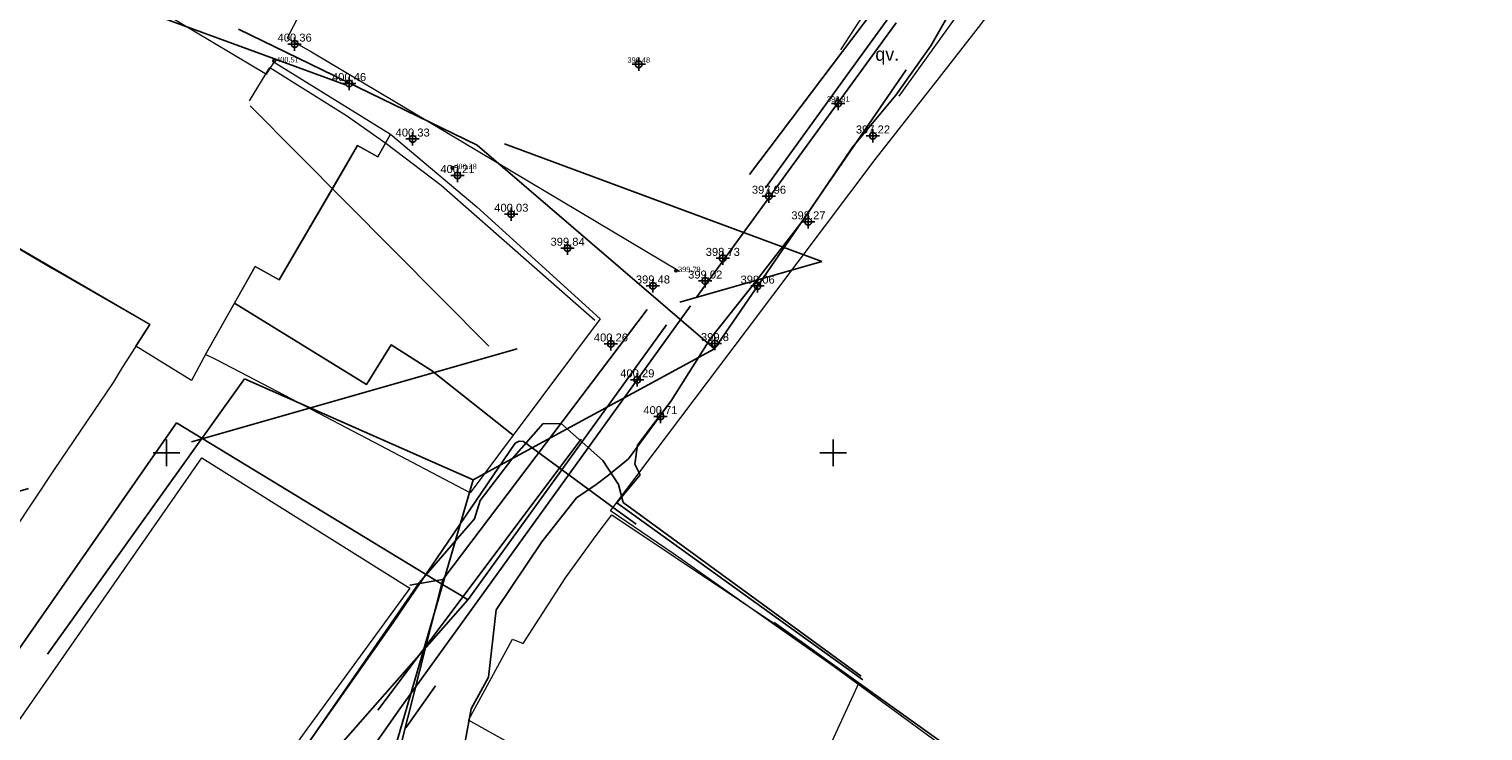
# Model space of a CAD drawing. Header units: metres. Extents: x 484503 to 485015, y 4614871 to 4615264.
# Tile 5 of 17: x 484790 to 484899, y 4615029 to 4615082. Entities that reach past the tile are written whole.
import ezdxf
from ezdxf.enums import TextEntityAlignment as Align

# ---------------------------------------------------------------- set-up
doc = ezdxf.new("R2010")
doc.units = ezdxf.units.M
doc.header["$PDMODE"] = 34
doc.header["$PDSIZE"] = 0.5
doc.linetypes.add('DASHED2', pattern=[0.375, 0.25, -0.125])
doc.linetypes.add('HIDDEN', pattern=[9.525, 6.35, -3.175])
doc.layers.get('0').update_dxf_attribs({"lineweight": 15})
doc.layers.add('anno', color=7, linetype='Continuous', true_color=0xb840db)
for name, color, linetype, lineweight in [('gza_asfaltis', 7, 'Continuous', 15), ('Robe_qvis', 7, 'Continuous', 15), ('Senoba', 7, 'Continuous', 15), ('text', 7, 'Continuous', 15)]:
    doc.layers.add(name, color=color, linetype=linetype, lineweight=lineweight)
doc.layers.add('koordinatta_bade', color=251, linetype='DASHED2')
doc.layers.add('POINT', color=7, linetype='Continuous')
doc.layers.add('RegParcels', color=7, linetype='Continuous', lineweight=9, true_color=0xe0c5fc)
doc.layers.add('Z01_Khazovani_Nageboba', color=7, linetype='Continuous', lineweight=30, true_color=0x00a18b)
doc.styles.add('Arial', font='arial.ttf')
doc.styles.add('kolkheti mtavr', font='txt', dxfattribs={"height": 1})
doc.styles.get("Standard").update_dxf_attribs({"font": 'times.ttf'})

# ---------------------------------------------------------------- blocks, each defined once
blk = doc.blocks.new('bade')
at = {"layer": 'koordinatta_bade', "linetype": 'ByBlock'}
for p, q in [((-1, 0), (1, 0)), ((0, -1), (0, 1))]:
    blk.add_line(p, q, dxfattribs=at)
blk = doc.blocks.new('*U75')
at = {"color": 0, "linetype": 'ByBlock', "lineweight": -2, "ltscale": 0.5, "transparency": 16777216}
blk.add_line((0, 0), (0, 0), dxfattribs=at)
blk.add_circle((0, 0), 0.5, dxfattribs=at)

msp = doc.modelspace()

# ---------------------------------------------------------------- linework, layer by layer
at = {"layer": 'gza_asfaltis', "ltscale": 0.5, "elevation": 391.14, "flags": 128}
msp.add_lwpolyline([(484885.03, 4615117.78), (484874.88, 4615104.36), (484868.63, 4615095.82), (484854.92, 4615076.75)], dxfattribs=at)
at = {"layer": 'gza_asfaltis', "ltscale": 0.5, "flags": 128}
msp.add_lwpolyline([(484850.58, 4615080.23), (484853.01, 4615083.97), (484852.91, 4615084.67), (484852.26, 4615085.43), (484851.73, 4615085.27)], dxfattribs=at)
at = {"layer": 'POINT', "color": 7}
for p in [(484809.62, 4615080.66, 400.36), (484835.42, 4615079.14, 396.48), (484813.7, 4615077.7, 400.46), (484850.38, 4615076.21, 396.91), (484852.99, 4615073.77, 397.22), (484818.47, 4615073.54, 400.33), (484821.83, 4615070.8, 400.21), (484845.19, 4615069.25, 397.96), (484825.86, 4615067.9, 400.03), (484848.14, 4615067.33, 398.27), (484830.08, 4615065.35, 399.84), (484841.72, 4615064.59, 398.73), (484840.41, 4615062.89, 399.02), (484836.49, 4615062.52, 399.48), (484844.33, 4615062.51, 399.06), (484833.33, 4615058.17, 400.26), (484841.14, 4615058.2, 399.8), (484835.31, 4615055.48, 400.29), (484837.05, 4615052.72, 400.71)]:
    msp.add_point(p, dxfattribs=at)
at = {"layer": 'RegParcels', "color": 3}
for points in [[(484881.36, 4615011.05), (484850.07, 4615033.94), (484838.01, 4615042.45), (484833.3, 4615045.64), (484836.59, 4615050), (484843.57, 4615059.27), (484853.15, 4615072), (484857.8, 4615077.93), (484860.9, 4615081.89), (484871.05, 4615095.24), (484880.31, 4615107.31), (484881.61, 4615108.99), (484881.88, 4615108.8), (484908.14, 4615091.15)], [(484785.58, 4615067.28), (484791.47, 4615063.82), (484798.76, 4615059.62), (484796.69, 4615056.4), (484796.02, 4615055.26), (484791.58, 4615048.75), (484788.59, 4615044.21)]]:
    msp.add_lwpolyline(points, dxfattribs=at)
for points in [[(484773.79, 4615093.07), (484778.91, 4615089.66), (484782.76, 4615093.71), (484793.37, 4615086.97), (484800.88, 4615082.34), (484807.5, 4615078.41), (484808.09, 4615079.29), (484816.82, 4615073.9), (484815.87, 4615072.19), (484814.34, 4615073.05), (484812.85, 4615070.49), (484808.46, 4615062.97), (484806.65, 4615063.97), (484802.99, 4615057.48), (484801.88, 4615055.43), (484797.72, 4615058), (484798.76, 4615059.62), (484785.58, 4615067.28), (484786.58, 4615069.41), (484766.33, 4615081.2), (484766, 4615081.52), (484768.75, 4615085.97), (484772.27, 4615090.78)], [(484826.01, 4615051.31), (484819.89, 4615056.16), (484816.86, 4615058.1), (484815.02, 4615055.12), (484805.1, 4615061.22), (484806.65, 4615063.97), (484808.46, 4615062.97), (484814.34, 4615073.05), (484815.87, 4615072.19), (484816.82, 4615073.9), (484823.29, 4615068.44), (484832.52, 4615060.04)], [(484805.1, 4615061.22), (484815.02, 4615055.12), (484816.86, 4615058.1), (484819.89, 4615056.16), (484826.01, 4615051.31), (484822.79, 4615047), (484815.57, 4615050.79), (484807.26, 4615055.14), (484803.76, 4615056.96), (484802.94, 4615057.38)], [(484780.95, 4615018.36), (484787.54, 4615027.95), (484788.32, 4615029.02), (484788.93, 4615029.9), (484802.67, 4615049.63), (484818.25, 4615039.85), (484810.34, 4615028.99), (484804.13, 4615020.38), (484803.45, 4615019.44), (484802.91, 4615018.84), (484802.26, 4615017.94), (484799.22, 4615013.57), (484797.82, 4615011.27), (484794.92, 4615007.2), (484790, 4615010.85), (484786.48, 4615013.66), (484781.97, 4615017.56)], [(484822.65, 4615029.95), (484825.95, 4615036.03), (484826.76, 4615035.7), (484829.92, 4615040.62), (484832.24, 4615043.8), (484833.4, 4615045.34), (484847.72, 4615035.76), (484851.94, 4615032.75), (484845.12, 4615017.98), (484842.62, 4615019.32), (484837.05, 4615022.39), (484836.81, 4615022.01)]]:
    msp.add_lwpolyline(points, close=True, dxfattribs=at)
at = {"layer": 'Senoba', "flags": 128}
for points in [[(484825.78, 4615107.06), (484819.1, 4615095.26), (484817.08, 4615091.6), (484815.51, 4615092.47), (484813.08, 4615088.48), (484814.8, 4615087.46), (484812.76, 4615083.72), (484810.89, 4615084.68), (484809.07, 4615081.1), (484810.88, 4615080.08), (484838.49, 4615063.61)], [(484806.24, 4615076.4), (484807.77, 4615078.89), (484813.5, 4615075.29), (484816.45, 4615073.23), (484820.62, 4615070.08), (484832.13, 4615059.94)]]:
    msp.add_lwpolyline(points, dxfattribs=at)
at = {"layer": 'Z01_Khazovani_Nageboba', "color": 5, "linetype": 'HIDDEN', "lineweight": -2, "ltscale": 4}
for p, q in [((484779.43, 4615103.05), (484831.1, 4615051.01)), ((484831.1, 4615051.01), (484800.56, 4615010.28))]:
    msp.add_line(p, q, dxfattribs=at)
for points in [[(484623.88, 4615025.39), (484654.07, 4615009.68), (484691.94, 4614993.01), (484746.46, 4614973.96), (484763.23, 4614971.11), (484777.72, 4614970.09), (484787.39, 4614988.35), (484817.52, 4615030.79), (484824.45, 4615040.42), (484839.79, 4615061.7), (484859.28, 4615088.53), (484864.57, 4615095.87), (484870.91, 4615104.51), (484883.91, 4615121.09), (484931.92, 4615160.25)], [(484623.88, 4615025.39), (484654.07, 4615009.68), (484691.94, 4614993.01), (484746.46, 4614973.96), (484763.23, 4614971.11), (484777.72, 4614970.09), (484787.39, 4614988.35), (484817.52, 4615030.79), (484824.45, 4615040.42), (484839.79, 4615061.7), (484859.28, 4615088.53), (484864.57, 4615095.87), (484870.91, 4615104.51), (484883.91, 4615121.09), (484931.92, 4615160.25)], [(484883.15, 4615010.73), (484833.78, 4615046.24), (484835.54, 4615048.35), (484835.12, 4615049.15), (484835.33, 4615050.56), (484835.94, 4615051.36), (484837.85, 4615053.89), (484840.81, 4615058.58), (484844.07, 4615062.69), (484847.76, 4615067.44), (484851.46, 4615072.92), (484854.71, 4615076.82), (484857.32, 4615080.52), (484860.36, 4615085.81), (484868.68, 4615097.16), (484872.18, 4615102.04), (484875.46, 4615106.53), (484878.91, 4615111.66), (484882.03, 4615115.17), (484884.69, 4615117), (484886.92, 4615118.5), (484887.8, 4615119.45), (484901.95, 4615137.62)], [(484563.39, 4615077.88), (484614.33, 4615037.86), (484728.62, 4615029.85), (484849.16, 4615064.34), (484812.2, 4615078.05), (484736.74, 4615105.68)], [(484779.43, 4615103.05), (484831.1, 4615051.01), (484800.56, 4615010.28), (484796.57, 4615007.05), (484772.29, 4614966.18), (484752.43, 4614968.64), (484736.56, 4614971.84), (484716.53, 4614979.71), (484659.29, 4615002.61), (484642.94, 4615010.71), (484593.47, 4615044.1), (484580.75, 4615045.71)], [(484822.61, 4615038.98), (484822.63, 4615039), (484851.26, 4615078.63), (484858.41, 4615088.52)], [(484820.73, 4615040.5), (484855.97, 4615087.07)], [(484822.32, 4615027.8), (484822.85, 4615030.8), (484824.16, 4615033.18), (484824.74, 4615038.21), (484828.16, 4615043.33), (484830.75, 4615046.62), (484832.23, 4615047.62), (484833.15, 4615048.31), (484834.65, 4615049.54), (484837.85, 4615053.89), (484840.81, 4615058.58), (484844.07, 4615062.69), (484847.76, 4615067.44), (484851.46, 4615072.92), (484854.71, 4615076.82), (484857.32, 4615080.52), (484860.36, 4615085.81)], [(484822.32, 4615027.8), (484822.85, 4615030.8), (484824.16, 4615033.18), (484824.74, 4615038.21), (484828.16, 4615043.33), (484830.75, 4615046.62), (484832.23, 4615047.62), (484833.15, 4615048.31), (484834.65, 4615049.54), (484837.85, 4615053.89), (484840.81, 4615058.58), (484844.07, 4615062.69), (484847.76, 4615067.44), (484851.46, 4615072.92), (484854.71, 4615076.82), (484857.32, 4615080.52), (484860.36, 4615085.81)], [(484841.1, 4615057.79), (484857.77, 4615082.08)], [(484841.1, 4615057.79), (484823.3, 4615073.08), (484805.4, 4615081.77)], [(484823, 4615047.96), (484841.1, 4615057.79)], [(484823, 4615047.96), (484805.86, 4615055.55), (484781.52, 4615021.52)], [(484822.61, 4615038.98), (484821.98, 4615039.36), (484820.72, 4615040.12), (484800.76, 4615052.25), (484776.14, 4615016.92)], [(484882.89, 4615010.8), (484834.25, 4615046.28), (484833.91, 4615047.61), (484832.73, 4615049.41), (484829.64, 4615052.18), (484828.25, 4615052.19), (484825.92, 4615049.53), (484823.54, 4615046.41), (484823.11, 4615045.05), (484818.97, 4615040.24), (484804.74, 4615019.75)], [(484896.48, 4615004.71), (484887.19, 4615007.93), (484866.26, 4615022.52), (484833.78, 4615045.69), (484826.78, 4615050.84), (484826.45, 4615050.88), (484826.16, 4615050.72), (484817.01, 4615037.26), (484788.28, 4614996.63), (484776.88, 4614978.3), (484774.73, 4614975.19), (484774.64, 4614974.78), (484774.69, 4614974.57), (484774.96, 4614974.36), (484782.37, 4614973.95), (484808.38, 4614972.19), (484820.86, 4614969.63), (484844.55, 4614959.48), (484855.56, 4614954.41), (484870.8, 4614947.58), (484884.1, 4614941.7), (484898.77, 4614935.39), (484903.51, 4614933.12)], [(484773.47, 4614974.09), (484794.53, 4614995.89), (484800.88, 4615012.09), (484816.23, 4615024.73), (484823, 4615047.96)], [(484796.66, 4614999.43), (484817.18, 4615026.51), (484820.73, 4615040.5)], [(484820.73, 4615040.5), (484818.27, 4615040.06)], [(484777, 4614972.59), (484777.16, 4614973.22), (484776.95, 4614973.75), (484777.9, 4614976.57), (484778.01, 4614976.76), (484793.08, 4615000.48), (484810.13, 4615024.81), (484822.61, 4615038.98)], [(484772.29, 4614966.18), (484789.09, 4614990.35), (484796.01, 4614998.24), (484820.19, 4615032.53)]]:
    msp.add_lwpolyline(points, dxfattribs=at)

# ---------------------------------------------------------------- block references
at = {"layer": 'POINT', "xscale": 0.1875, "yscale": 0.1875, "zscale": 0.1875}
for p in [(484808.08, 4615079.4, 400.51), (484821.44, 4615071.37, 400.28), (484838.22, 4615063.66, 399.79)]:
    msp.add_blockref('*U75', p, dxfattribs=at)
at = {"layer": 'Robe_qvis'}
for p in [(484800, 4615050), (484800, 4615050), (484850, 4615050)]:
    msp.add_blockref('bade', p, dxfattribs=at)

# ---------------------------------------------------------------- texts
at = {"layer": 'anno', "color": 7, "style": 'Arial'}
for s, height, p in [('400.36', 0.6, (484809.62, 4615080.66)), ('396.48', 0.4, (484835.43, 4615079.14)), ('400.46', 0.6, (484813.7, 4615077.7)), ('396.91', 0.4, (484850.39, 4615076.21)), ('400.33', 0.6, (484818.47, 4615073.54)), ('397.22', 0.6, (484852.99, 4615073.77)), ('400.21', 0.6, (484821.83, 4615070.8)), ('397.96', 0.6, (484845.19, 4615069.25)), ('400.03', 0.6, (484825.87, 4615067.9)), ('398.27', 0.6, (484848.15, 4615067.33)), ('399.84', 0.6, (484830.09, 4615065.35)), ('398.73', 0.6, (484841.73, 4615064.59)), ('399.48', 0.6, (484836.49, 4615062.52)), ('399.02', 0.6, (484840.41, 4615062.89)), ('399.06', 0.6, (484844.34, 4615062.51)), ('400.26', 0.6, (484833.34, 4615058.17)), ('399.8', 0.6, (484841.14, 4615058.2)), ('400.29', 0.6, (484835.32, 4615055.48)), ('400.71', 0.6, (484837.05, 4615052.72))]:
    msp.add_text(s, height=height, dxfattribs=at).set_placement(p, align=Align.BOTTOM_CENTER)
at = {"layer": 'POINT', "linetype": 'ByBlock', "char_height": 0.4, "attachment_point": 4}
for s, insert in [('{\\fTimes New Roman|b0|i0|c0|p58;400.51}', (484808.24, 4615079.49, 400.51)), ('{\\fTimes New Roman|b0|i0|c0|p58;400.28}', (484821.6, 4615071.47, 400.28)), ('{\\fTimes New Roman|b0|i0|c0|p58;399.79}', (484838.38, 4615063.75, 399.79))]:
    msp.add_mtext(s, dxfattribs=dict(at, insert=insert))
at = {"layer": 'text', "ltscale": 0.5, "insert": (484853.17, 4615080.4), "char_height": 1, "attachment_point": 1, "style": 'kolkheti mtavr'}
msp.add_mtext_dynamic_manual_height_columns('qv.', width=9.4901, gutter_width=5, heights=[0], dxfattribs=at)

doc.saveas('drawing.dxf')
